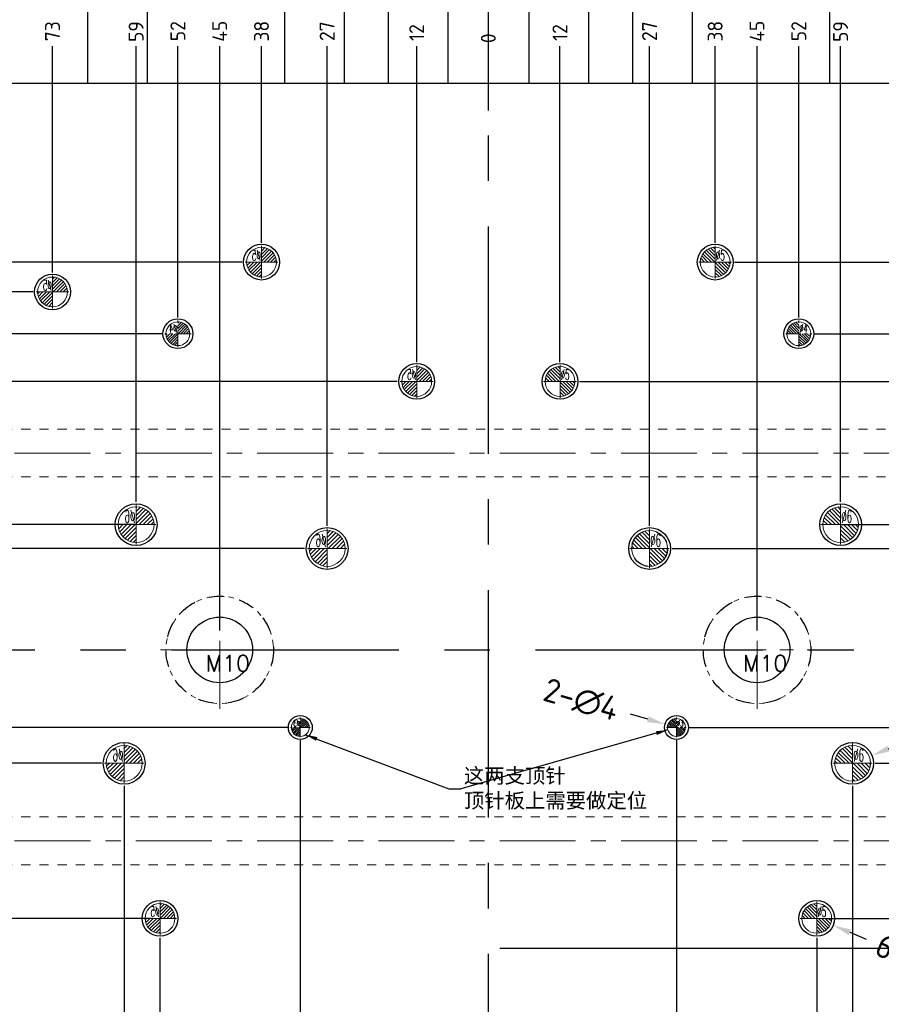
# Model space of a CAD drawing. Extents: x 1716 to 4936, y -1353 to -42.
# Tile 28 of 32: x 3718 to 3863, y -763 to -598. Entities that reach past the tile are written whole.
import ezdxf

# ---------------------------------------------------------------- set-up
doc = ezdxf.new("R2010")
doc.units = 0
doc.header["$LTSCALE"] = 25.4
doc.header["$MEASUREMENT"] = 0
doc.linetypes.add('CENTER', pattern=[50.8, 31.75, -6.35, 6.35, -6.35])
doc.linetypes.add('HIDDEN', pattern=[0.2, 0.1, -0.1])
doc.layers.get('0').update_dxf_attribs({"linetype": 'CONTINUOUS'})
doc.layers.get('DEFPOINTS').update_dxf_attribs({"linetype": 'CONTINUOUS'})
for name, color, linetype, lineweight in [('cool', 153, 'HIDDEN', 9), ('dim', 82, 'CONTINUOUS', 9), ('epin', 13, 'CONTINUOUS', 9), ('screw', 33, 'CONTINUOUS', 13)]:
    doc.layers.add(name, color=color, linetype=linetype, lineweight=lineweight)
doc.layers.add('DEFAULT_2', color=8, linetype='HIDDEN')
doc.styles.add('SEISO_TTF', font='txt')
doc.styles.add('TXT', font='txt.shx', dxfattribs={"bigfont": 'gbcbig.shx'})
doc.styles.add('TXT05', font='txt.shx', dxfattribs={"width": 0.5, "bigfont": 'gbcbig.shx'})
doc.dimstyles.get("Standard").update_dxf_attribs({"dimscale": 0, "dimtxt": 4, "dimasz": 2, "dimexe": 1, "dimexo": 1, "dimgap": 2, "dimtad": 0, "dimdec": 1, "dimdsep": 46, "dimtxsty": 'SEISO_TTF', "dimcen": 0.09, "dimadec": 0, "dimazin": 0, "dimtfac": 1, "dimtdec": 1, "dimtofl": 0, "dimtmove": 0, "dimatfit": 3, "dimfxl": 0, "dimtolj": 1, "dimtzin": 0, "dimarcsym": 0})

# ---------------------------------------------------------------- blocks, each defined once
blk = doc.blocks.new('screw_m10_i')
at = {"layer": 'screw', "color": 1, "linetype": 'CENTER', "ltscale": 0.014173}
for p, q in [((0, -9.9), (0, 9.9)), ((-9.9, 0), (9.9, 0))]:
    blk.add_line(p, q, dxfattribs=at)
at = {"layer": 'screw', "color": 8, "linetype": 'HIDDEN', "ltscale": 0.36}
blk.add_circle((0, 0), 9, dxfattribs=at)
at = {"layer": 'screw', "color": 33}
blk.add_circle((0, 0), 5.5, dxfattribs=at)
at = {"layer": 'screw', "color": 6, "style": 'TXT'}
blk.add_text('M10', height=2.7, dxfattribs=at).set_placement((-2.34, -3.6))
blk = doc.blocks.new('epin_ejp_5')
at = {"layer": 'epin'}
h = blk.add_hatch(dxfattribs=at)
h.set_pattern_fill('_ANSI31', color=123, scale=0.125, angle=90, style=0)
h.set_pattern_definition([(135, (-467.6036, -280.68332), (-0.280633, -0.280633), [])])
h.paths.add_polyline_path([(0, 2.5, 0.414214), (-2.5, 0), (0, 0)])
h.paths.add_polyline_path([(2.5, 0), (0, 0), (0, -2.5, 0.414214)])
at = {"layer": 'epin', "color": 1, "linetype": 'CENTER', "ltscale": 0.155494}
for p, q in [((0, -2.75), (0, 2.75)), ((-2.75, 0), (2.75, 0))]:
    blk.add_line(p, q, dxfattribs=at)
at = {"layer": 'epin'}
blk.add_circle((0, 0), 2.5, dxfattribs=at)
at = {"layer": 'epin', "color": 6, "style": 'TXT05', "width": 0.5}
blk.add_text('%%c5', height=1.75, dxfattribs=at).set_placement((0.1, 0.25))
blk = doc.blocks.new('epin_ejp_6')
at = {"layer": 'epin'}
h = blk.add_hatch(dxfattribs=at)
h.set_pattern_fill('_ANSI31', color=123, scale=0.15, angle=90, style=0)
h.set_pattern_definition([(135, (-5617.25777, -64.86826), (-0.336759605, -0.336759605), [])])
h.paths.add_polyline_path([(0, 3, 0.414214), (-3, 0), (0, 0)])
h.paths.add_polyline_path([(3, 0), (0, 0), (0, -3, 0.414214)])
at = {"layer": 'epin', "color": 1, "linetype": 'CENTER', "ltscale": 0.186593}
for p, q in [((0, -3.3), (0, 3.3)), ((-3.3, 0), (3.3, 0))]:
    blk.add_line(p, q, dxfattribs=at)
at = {"layer": 'epin'}
blk.add_circle((0, 0), 3, dxfattribs=at)
at = {"layer": 'epin', "color": 6, "style": 'TXT05', "width": 0.5}
blk.add_text('%%c6', height=2.1, dxfattribs=at).set_placement((0.12, 0.3))
blk = doc.blocks.new('epin_ejp_4')
at = {"layer": 'epin'}
h = blk.add_hatch(dxfattribs=at)
h.set_pattern_fill('_ANSI31', color=123, scale=0.1, angle=90, style=0)
h.set_pattern_definition([(135, (-2183.56357, 695.99214), (-0.224506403, -0.224506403), [])])
h.paths.add_polyline_path([(0, 2, 0.414214), (-2, 0), (0, 0)])
h.paths.add_polyline_path([(2, 0), (0, 0), (0, -2, 0.414214)])
at = {"layer": 'epin', "color": 1, "linetype": 'CENTER', "ltscale": 0.00315}
for p, q in [((0, -2.2), (0, 2.2)), ((-2.2, 0), (2.2, 0))]:
    blk.add_line(p, q, dxfattribs=at)
at = {"layer": 'epin'}
blk.add_circle((0, 0), 2, dxfattribs=at)
at = {"layer": 'epin', "color": 6, "style": 'TXT05', "width": 0.5}
blk.add_text('%%c4', height=1.4, dxfattribs=at).set_placement((0.08, 0.2))
blk = doc.blocks.new('epin_ejp_3')
at = {"layer": 'epin'}
h = blk.add_hatch(dxfattribs=at)
h.set_pattern_fill('_ANSI31', color=123, scale=0.075, angle=90, style=0)
h.set_pattern_definition([(135, (-2129.06357, 716.99214), (-0.168379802, -0.168379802), [])])
h.paths.add_polyline_path([(0, 1.5, 0.414214), (-1.5, 0), (0, 0)])
h.paths.add_polyline_path([(1.5, 0), (0, 0), (0, -1.5, 0.414214)])
at = {"layer": 'epin', "color": 1, "linetype": 'CENTER', "ltscale": 0.002362}
for p, q in [((-1.65, 0), (1.65, 0)), ((0, -1.65), (0, 1.65))]:
    blk.add_line(p, q, dxfattribs=at)
at = {"layer": 'epin'}
blk.add_circle((0, 0), 1.5, dxfattribs=at)
at = {"layer": 'epin', "color": 6, "style": 'TXT05', "width": 0.5}
blk.add_text('%%c3', height=1.05, dxfattribs=at).set_placement((0.06, 0.15))
blk = doc.blocks.new('*D305')
at = {"color": 0, "linetype": 'Continuous', "lineweight": -2}
blk.add_line((3823.51, -715.61), (3820.63, -714.77), dxfattribs=at)
at = {"color": 0, "lineweight": -2}
for p, q in [((3828.22, -716.99), (3828.4, -716.99)), ((3828.31, -717.08), (3828.31, -716.9))]:
    blk.add_line(p, q, dxfattribs=at)
at = {"color": 0}
blk.add_solid([(3823.65, -715.13), (3823.37, -716.09), (3826.39, -716.44)], dxfattribs=at)
at = {"layer": 'DEFPOINTS', "color": 0}
for p in [(3826.39, -716.44), (3830.24, -717.55)]:
    blk.add_point(p, dxfattribs=at)
at = {"color": 0, "insert": (3812.35, -712.38), "char_height": 4, "attachment_point": 5, "rotation": 343.8988, "style": 'SEISO_TTF'}
blk.add_mtext('\\A1;2-∅4', dxfattribs=at)
blk = doc.blocks.new('*D306')
at = {"color": 0, "lineweight": -2}
for p, q in [((3851.72, -748.99), (3851.9, -748.99)), ((3851.81, -749.08), (3851.81, -748.9))]:
    blk.add_line(p, q, dxfattribs=at)
at = {"color": 0, "linetype": 'Continuous', "lineweight": -2}
blk.add_line((3857.34, -751.33), (3860.11, -752.49), dxfattribs=at)
at = {"color": 0}
blk.add_solid([(3857.54, -750.86), (3857.15, -751.79), (3854.58, -750.16)], dxfattribs=at)
at = {"layer": 'DEFPOINTS', "color": 0}
for p in [(3849.05, -747.83), (3854.58, -750.16)]:
    blk.add_point(p, dxfattribs=at)
at = {"color": 0, "insert": (3867.87, -755.77), "char_height": 4, "attachment_point": 5, "rotation": 337.1143, "style": 'SEISO_TTF'}
blk.add_mtext('\\A1;6-∅6', dxfattribs=at)
blk = doc.blocks.new('*D307')
at = {"color": 0, "linetype": 'Continuous', "lineweight": -2}
blk.add_line((3863.84, -720.56), (3866.62, -719.43), dxfattribs=at)
at = {"color": 0, "lineweight": -2}
for p, q in [((3857.72, -722.99), (3857.9, -722.99)), ((3857.81, -723.08), (3857.81, -722.9))]:
    blk.add_line(p, q, dxfattribs=at)
at = {"color": 0}
blk.add_solid([(3863.65, -720.09), (3864.03, -721.02), (3861.06, -721.68)], dxfattribs=at)
at = {"layer": 'DEFPOINTS', "color": 0}
for p in [(3861.06, -721.68), (3854.57, -724.3)]:
    blk.add_point(p, dxfattribs=at)
at = {"color": 0, "insert": (3875.94, -715.66), "char_height": 4, "attachment_point": 5, "rotation": 22.0162, "style": 'SEISO_TTF'}
blk.add_mtext('\\A1;10-∅7', dxfattribs=at)
blk = doc.blocks.new('*D377')
at = {"layer": 'DEFPOINTS', "color": 0}
for p in [(3796.81, -703.99), (3909.01, -703.99), (3922.55, -703.99)]:
    blk.add_point(p, dxfattribs=at)
at = {"layer": 'dim', "color": 0, "linetype": 'Continuous', "lineweight": -2}
blk.add_line((3909.51, -703.99), (3922.55, -703.99), dxfattribs=at)
at = {"layer": 'dim', "color": 0, "insert": (3923.88, -703.99), "char_height": 2.5, "attachment_point": 5, "style": 'SEISO_TTF'}
blk.add_mtext('\\A1;0', dxfattribs=at)
blk = doc.blocks.new('*D406')
at = {"layer": 'DEFPOINTS', "color": 0}
for p in [(3885.01, -695.99), (3922.55, -695.99), (3796.81, -703.99)]:
    blk.add_point(p, dxfattribs=at)
at = {"layer": 'dim', "color": 0, "linetype": 'Continuous', "lineweight": -2}
blk.add_line((3885.51, -695.99), (3922.55, -695.99), dxfattribs=at)
at = {"layer": 'dim', "color": 0, "insert": (3923.88, -695.99), "char_height": 2.5, "attachment_point": 5, "style": 'SEISO_TTF'}
blk.add_mtext('\\A1;8', dxfattribs=at)
blk = doc.blocks.new('*D407')
at = {"layer": 'DEFPOINTS', "color": 0}
for p in [(3827.11, -686.99), (3922.55, -686.99), (3796.81, -703.99)]:
    blk.add_point(p, dxfattribs=at)
at = {"layer": 'dim', "color": 0, "linetype": 'Continuous', "lineweight": -2}
blk.add_line((3827.61, -686.99), (3922.55, -686.99), dxfattribs=at)
at = {"layer": 'dim', "color": 0, "insert": (3924.83, -686.99), "char_height": 2.5, "attachment_point": 5, "style": 'SEISO_TTF'}
blk.add_mtext('\\A1;17', dxfattribs=at)
blk = doc.blocks.new('*D408')
at = {"layer": 'DEFPOINTS', "color": 0}
for p in [(3855.34, -682.99), (3922.55, -682.99), (3796.81, -703.99)]:
    blk.add_point(p, dxfattribs=at)
at = {"layer": 'dim', "color": 0, "linetype": 'Continuous', "lineweight": -2}
blk.add_line((3855.84, -682.99), (3922.55, -682.99), dxfattribs=at)
at = {"layer": 'dim', "color": 0, "insert": (3924.54, -682.99), "char_height": 2.5, "attachment_point": 5, "style": 'SEISO_TTF'}
blk.add_mtext('\\A1;21', dxfattribs=at)
blk = doc.blocks.new('*D409')
at = {"layer": 'DEFPOINTS', "color": 0}
for p in [(3811.56, -658.99), (3922.55, -658.99), (3796.81, -703.99)]:
    blk.add_point(p, dxfattribs=at)
at = {"layer": 'dim', "color": 0, "linetype": 'Continuous', "lineweight": -2}
blk.add_line((3812.06, -658.99), (3922.55, -658.99), dxfattribs=at)
at = {"layer": 'dim', "color": 0, "insert": (3925.07, -658.99), "char_height": 2.5, "attachment_point": 5, "style": 'SEISO_TTF'}
blk.add_mtext('\\A1;45', dxfattribs=at)
blk = doc.blocks.new('*D410')
at = {"layer": 'DEFPOINTS', "color": 0}
for p in [(3851.01, -650.99), (3922.55, -650.99), (3796.81, -703.99)]:
    blk.add_point(p, dxfattribs=at)
at = {"layer": 'dim', "color": 0, "linetype": 'Continuous', "lineweight": -2}
blk.add_line((3851.51, -650.99), (3922.55, -650.99), dxfattribs=at)
at = {"layer": 'dim', "color": 0, "insert": (3925.07, -650.99), "char_height": 2.5, "attachment_point": 5, "style": 'SEISO_TTF'}
blk.add_mtext('\\A1;53', dxfattribs=at)
blk = doc.blocks.new('*D411')
at = {"layer": 'DEFPOINTS', "color": 0}
for p in [(3872.56, -643.99), (3922.55, -643.99), (3796.81, -703.99)]:
    blk.add_point(p, dxfattribs=at)
at = {"layer": 'dim', "color": 0, "linetype": 'Continuous', "lineweight": -2}
blk.add_line((3873.06, -643.99), (3922.55, -643.99), dxfattribs=at)
at = {"layer": 'dim', "color": 0, "insert": (3925.07, -643.99), "char_height": 2.5, "attachment_point": 5, "style": 'SEISO_TTF'}
blk.add_mtext('\\A1;60', dxfattribs=at)
blk = doc.blocks.new('*D412')
at = {"layer": 'DEFPOINTS', "color": 0}
for p in [(3837.56, -638.99), (3922.55, -638.99), (3796.81, -703.99)]:
    blk.add_point(p, dxfattribs=at)
at = {"layer": 'dim', "color": 0, "linetype": 'Continuous', "lineweight": -2}
blk.add_line((3838.06, -638.99), (3922.55, -638.99), dxfattribs=at)
at = {"layer": 'dim', "color": 0, "insert": (3925.07, -638.99), "char_height": 2.5, "attachment_point": 5, "style": 'SEISO_TTF'}
blk.add_mtext('\\A1;65', dxfattribs=at)
blk = doc.blocks.new('*D413')
at = {"layer": 'DEFPOINTS', "color": 0}
for p in [(3900.16, -628.99), (3922.55, -628.99), (3796.81, -703.99)]:
    blk.add_point(p, dxfattribs=at)
at = {"layer": 'dim', "color": 0, "linetype": 'Continuous', "lineweight": -2}
blk.add_line((3900.66, -628.99), (3922.55, -628.99), dxfattribs=at)
at = {"layer": 'dim', "color": 0, "insert": (3925.07, -628.99), "char_height": 2.5, "attachment_point": 5, "style": 'SEISO_TTF'}
blk.add_mtext('\\A1;75', dxfattribs=at)
blk = doc.blocks.new('*D414')
at = {"layer": 'DEFPOINTS', "color": 0}
for p in [(3796.81, -703.99), (3861.11, -722.99), (3922.55, -722.99)]:
    blk.add_point(p, dxfattribs=at)
at = {"layer": 'dim', "color": 0, "linetype": 'Continuous', "lineweight": -2}
blk.add_line((3861.61, -722.99), (3922.55, -722.99), dxfattribs=at)
at = {"layer": 'dim', "color": 0, "insert": (3924.77, -722.99), "char_height": 2.5, "attachment_point": 5, "style": 'SEISO_TTF'}
blk.add_mtext('\\A1;19', dxfattribs=at)
blk = doc.blocks.new('*D415')
at = {"layer": 'DEFPOINTS', "color": 0}
for p in [(3796.81, -703.99), (3829.96, -716.99), (3922.55, -716.99)]:
    blk.add_point(p, dxfattribs=at)
at = {"layer": 'dim', "color": 0, "linetype": 'Continuous', "lineweight": -2}
blk.add_line((3830.46, -716.99), (3922.55, -716.99), dxfattribs=at)
at = {"layer": 'dim', "color": 0, "insert": (3924.83, -716.99), "char_height": 2.5, "attachment_point": 5, "style": 'SEISO_TTF'}
blk.add_mtext('\\A1;13', dxfattribs=at)
blk = doc.blocks.new('*D416')
at = {"layer": 'DEFPOINTS', "color": 0}
for p in [(3796.81, -703.99), (3852.92, -748.99), (3922.55, -748.99)]:
    blk.add_point(p, dxfattribs=at)
at = {"layer": 'dim', "color": 0, "linetype": 'Continuous', "lineweight": -2}
blk.add_line((3853.42, -748.99), (3922.55, -748.99), dxfattribs=at)
at = {"layer": 'dim', "color": 0, "insert": (3925.07, -748.99), "char_height": 2.5, "attachment_point": 5, "style": 'SEISO_TTF'}
blk.add_mtext('\\A1;45', dxfattribs=at)
blk = doc.blocks.new('*D417')
at = {"layer": 'DEFPOINTS', "color": 0}
for p in [(3796.81, -703.99), (3798.26, -753.99), (3922.55, -753.99)]:
    blk.add_point(p, dxfattribs=at)
at = {"layer": 'dim', "color": 0, "linetype": 'Continuous', "lineweight": -2}
blk.add_line((3798.76, -753.99), (3922.55, -753.99), dxfattribs=at)
at = {"layer": 'dim', "color": 0, "insert": (3925.07, -753.99), "char_height": 2.5, "attachment_point": 5, "style": 'SEISO_TTF'}
blk.add_mtext('\\A1;50', dxfattribs=at)
blk = doc.blocks.new('*D418')
at = {"layer": 'DEFPOINTS', "color": 0}
for p in [(3796.81, -703.99), (3900.81, -778.99), (3922.55, -778.99)]:
    blk.add_point(p, dxfattribs=at)
at = {"layer": 'dim', "color": 0, "linetype": 'Continuous', "lineweight": -2}
blk.add_line((3901.31, -778.99), (3922.55, -778.99), dxfattribs=at)
at = {"layer": 'dim', "color": 0, "insert": (3925.07, -778.99), "char_height": 2.5, "attachment_point": 5, "style": 'SEISO_TTF'}
blk.add_mtext('\\A1;75', dxfattribs=at)
blk = doc.blocks.new('*D378')
at = {"layer": 'DEFPOINTS', "color": 0}
for p in [(3796.81, -602.81), (3796.81, -614.07), (3796.81, -703.99)]:
    blk.add_point(p, dxfattribs=at)
at = {"layer": 'dim', "color": 0, "linetype": 'Continuous', "lineweight": -2}
blk.add_line((3796.81, -613.57), (3796.81, -602.81), dxfattribs=at)
at = {"layer": 'dim', "color": 0, "insert": (3796.81, -601.48), "char_height": 2.5, "attachment_point": 5, "rotation": 90, "style": 'SEISO_TTF'}
blk.add_mtext('\\A1;0', dxfattribs=at)
blk = doc.blocks.new('*D419')
at = {"layer": 'DEFPOINTS', "color": 0}
for p in [(3808.81, -602.81), (3808.81, -656.24), (3796.81, -703.99)]:
    blk.add_point(p, dxfattribs=at)
at = {"layer": 'dim', "color": 0, "linetype": 'Continuous', "lineweight": -2}
blk.add_line((3808.81, -655.74), (3808.81, -602.81), dxfattribs=at)
at = {"layer": 'dim', "color": 0, "insert": (3808.81, -600.53), "char_height": 2.5, "attachment_point": 5, "rotation": 90, "style": 'SEISO_TTF'}
blk.add_mtext('\\A1;12', dxfattribs=at)
blk = doc.blocks.new('*D420')
at = {"layer": 'DEFPOINTS', "color": 0}
for p in [(3823.81, -602.81), (3823.81, -683.69), (3796.81, -703.99)]:
    blk.add_point(p, dxfattribs=at)
at = {"layer": 'dim', "color": 0, "linetype": 'Continuous', "lineweight": -2}
blk.add_line((3823.81, -683.19), (3823.81, -602.81), dxfattribs=at)
at = {"layer": 'dim', "color": 0, "insert": (3823.81, -600.29), "char_height": 2.5, "attachment_point": 5, "rotation": 90, "style": 'SEISO_TTF'}
blk.add_mtext('\\A1;27', dxfattribs=at)
blk = doc.blocks.new('*D421')
at = {"layer": 'DEFPOINTS', "color": 0}
for p in [(3841.81, -602.81), (3841.81, -701.24), (3796.81, -703.99)]:
    blk.add_point(p, dxfattribs=at)
at = {"layer": 'dim', "color": 0, "linetype": 'Continuous', "lineweight": -2}
blk.add_line((3841.81, -700.74), (3841.81, -602.81), dxfattribs=at)
at = {"layer": 'dim', "color": 0, "insert": (3841.81, -600.29), "char_height": 2.5, "attachment_point": 5, "rotation": 90, "style": 'SEISO_TTF'}
blk.add_mtext('\\A1;45', dxfattribs=at)
blk = doc.blocks.new('*D422')
at = {"layer": 'DEFPOINTS', "color": 0}
for p in [(3834.81, -602.81), (3834.81, -636.24), (3796.81, -703.99)]:
    blk.add_point(p, dxfattribs=at)
at = {"layer": 'dim', "color": 0, "linetype": 'Continuous', "lineweight": -2}
blk.add_line((3834.81, -635.74), (3834.81, -602.81), dxfattribs=at)
at = {"layer": 'dim', "color": 0, "insert": (3834.81, -600.29), "char_height": 2.5, "attachment_point": 5, "rotation": 90, "style": 'SEISO_TTF'}
blk.add_mtext('\\A1;38', dxfattribs=at)
blk = doc.blocks.new('*D423')
at = {"layer": 'DEFPOINTS', "color": 0}
for p in [(3848.81, -602.81), (3848.81, -648.79), (3796.81, -703.99)]:
    blk.add_point(p, dxfattribs=at)
at = {"layer": 'dim', "color": 0, "linetype": 'Continuous', "lineweight": -2}
blk.add_line((3848.81, -648.29), (3848.81, -602.81), dxfattribs=at)
at = {"layer": 'dim', "color": 0, "insert": (3848.81, -600.29), "char_height": 2.5, "attachment_point": 5, "rotation": 90, "style": 'SEISO_TTF'}
blk.add_mtext('\\A1;52', dxfattribs=at)
blk = doc.blocks.new('*D424')
at = {"layer": 'DEFPOINTS', "color": 0}
for p in [(3855.81, -602.81), (3855.81, -679.69), (3796.81, -703.99)]:
    blk.add_point(p, dxfattribs=at)
at = {"layer": 'dim', "color": 0, "linetype": 'Continuous', "lineweight": -2}
blk.add_line((3855.81, -679.19), (3855.81, -602.81), dxfattribs=at)
at = {"layer": 'dim', "color": 0, "insert": (3855.81, -600.35), "char_height": 2.5, "attachment_point": 5, "rotation": 90, "style": 'SEISO_TTF'}
blk.add_mtext('\\A1;59', dxfattribs=at)
blk = doc.blocks.new('*D425')
at = {"layer": 'DEFPOINTS', "color": 0}
for p in [(3882.81, -602.81), (3882.81, -693.79), (3796.81, -703.99)]:
    blk.add_point(p, dxfattribs=at)
at = {"layer": 'dim', "color": 0, "linetype": 'Continuous', "lineweight": -2}
blk.add_line((3882.81, -693.29), (3882.81, -602.81), dxfattribs=at)
at = {"layer": 'dim', "color": 0, "insert": (3882.81, -600.35), "char_height": 2.5, "attachment_point": 5, "rotation": 90, "style": 'SEISO_TTF'}
blk.add_mtext('\\A1;86', dxfattribs=at)
blk = doc.blocks.new('*D426')
at = {"layer": 'DEFPOINTS', "color": 0}
for p in [(3869.81, -602.81), (3869.81, -641.24), (3796.81, -703.99)]:
    blk.add_point(p, dxfattribs=at)
at = {"layer": 'dim', "color": 0, "linetype": 'Continuous', "lineweight": -2}
blk.add_line((3869.81, -640.74), (3869.81, -602.81), dxfattribs=at)
at = {"layer": 'dim', "color": 0, "insert": (3869.81, -600.29), "char_height": 2.5, "attachment_point": 5, "rotation": 90, "style": 'SEISO_TTF'}
blk.add_mtext('\\A1;73', dxfattribs=at)
blk = doc.blocks.new('*D427')
at = {"layer": 'DEFPOINTS', "color": 0}
for p in [(3896.81, -602.81), (3896.81, -626.29), (3796.81, -703.99)]:
    blk.add_point(p, dxfattribs=at)
at = {"layer": 'dim', "color": 0, "linetype": 'Continuous', "lineweight": -2}
blk.add_line((3896.81, -625.79), (3896.81, -602.81), dxfattribs=at)
at = {"layer": 'dim', "color": 0, "insert": (3896.81, -599.34), "char_height": 2.5, "attachment_point": 5, "rotation": 90, "style": 'SEISO_TTF'}
blk.add_mtext('\\A1;100', dxfattribs=at)
blk = doc.blocks.new('*D379')
at = {"layer": 'DEFPOINTS', "color": 0}
for p in [(3796.81, -703.99), (3796.81, -776.61), (3796.81, -803.72)]:
    blk.add_point(p, dxfattribs=at)
at = {"layer": 'dim', "color": 0, "linetype": 'Continuous', "lineweight": -2}
blk.add_line((3796.81, -777.11), (3796.81, -803.72), dxfattribs=at)
at = {"layer": 'dim', "color": 0, "insert": (3796.81, -805.05), "char_height": 2.5, "attachment_point": 5, "rotation": 90, "style": 'SEISO_TTF'}
blk.add_mtext('\\A1;0', dxfattribs=at)
blk = doc.blocks.new('*D428')
at = {"layer": 'DEFPOINTS', "color": 0}
for p in [(3796.81, -703.99), (3828.31, -718.64), (3828.31, -803.72)]:
    blk.add_point(p, dxfattribs=at)
at = {"layer": 'dim', "color": 0, "linetype": 'Continuous', "lineweight": -2}
blk.add_line((3828.31, -719.14), (3828.31, -803.72), dxfattribs=at)
at = {"layer": 'dim', "color": 0, "insert": (3828.31, -807.79), "char_height": 2.5, "attachment_point": 5, "rotation": 90, "style": 'SEISO_TTF'}
blk.add_mtext('\\A1;31.5', dxfattribs=at)
blk = doc.blocks.new('*D429')
at = {"layer": 'DEFPOINTS', "color": 0}
for p in [(3796.81, -703.99), (3851.81, -751.74), (3851.81, -803.72)]:
    blk.add_point(p, dxfattribs=at)
at = {"layer": 'dim', "color": 0, "linetype": 'Continuous', "lineweight": -2}
blk.add_line((3851.81, -752.24), (3851.81, -803.72), dxfattribs=at)
at = {"layer": 'dim', "color": 0, "insert": (3851.81, -806.24), "char_height": 2.5, "attachment_point": 5, "rotation": 90, "style": 'SEISO_TTF'}
blk.add_mtext('\\A1;55', dxfattribs=at)
blk = doc.blocks.new('*D430')
at = {"layer": 'DEFPOINTS', "color": 0}
for p in [(3796.81, -703.99), (3857.81, -726.29), (3857.81, -803.72)]:
    blk.add_point(p, dxfattribs=at)
at = {"layer": 'dim', "color": 0, "linetype": 'Continuous', "lineweight": -2}
blk.add_line((3857.81, -726.79), (3857.81, -803.72), dxfattribs=at)
at = {"layer": 'dim', "color": 0, "insert": (3857.81, -805.71), "char_height": 2.5, "attachment_point": 5, "rotation": 90, "style": 'SEISO_TTF'}
blk.add_mtext('\\A1;61', dxfattribs=at)
blk = doc.blocks.new('*D431')
at = {"layer": 'DEFPOINTS', "color": 0}
for p in [(3796.81, -703.99), (3896.81, -784.24), (3896.81, -803.72)]:
    blk.add_point(p, dxfattribs=at)
at = {"layer": 'dim', "color": 0, "linetype": 'Continuous', "lineweight": -2}
blk.add_line((3896.81, -784.74), (3896.81, -803.72), dxfattribs=at)
at = {"layer": 'dim', "color": 0, "insert": (3896.81, -807.2), "char_height": 2.5, "attachment_point": 5, "rotation": 90, "style": 'SEISO_TTF'}
blk.add_mtext('\\A1;100', dxfattribs=at)
blk = doc.blocks.new('*D380')
at = {"layer": 'DEFPOINTS', "color": 0}
for p in [(3671.08, -703.99), (3684.62, -703.99), (3796.81, -703.99)]:
    blk.add_point(p, dxfattribs=at)
at = {"layer": 'dim', "color": 0, "linetype": 'Continuous', "lineweight": -2}
blk.add_line((3684.12, -703.99), (3671.08, -703.99), dxfattribs=at)
at = {"layer": 'dim', "color": 0, "insert": (3669.75, -703.99), "char_height": 2.5, "attachment_point": 5, "style": 'SEISO_TTF'}
blk.add_mtext('\\A1;0', dxfattribs=at)
blk = doc.blocks.new('*D381')
at = {"layer": 'DEFPOINTS', "color": 0}
for p in [(3671.08, -695.99), (3708.61, -695.99), (3796.81, -703.99)]:
    blk.add_point(p, dxfattribs=at)
at = {"layer": 'dim', "color": 0, "linetype": 'Continuous', "lineweight": -2}
blk.add_line((3708.11, -695.99), (3671.08, -695.99), dxfattribs=at)
at = {"layer": 'dim', "color": 0, "insert": (3669.75, -695.99), "char_height": 2.5, "attachment_point": 5, "style": 'SEISO_TTF'}
blk.add_mtext('\\A1;8', dxfattribs=at)
blk = doc.blocks.new('*D382')
at = {"layer": 'DEFPOINTS', "color": 0}
for p in [(3671.08, -686.99), (3766.51, -686.99), (3796.81, -703.99)]:
    blk.add_point(p, dxfattribs=at)
at = {"layer": 'dim', "color": 0, "linetype": 'Continuous', "lineweight": -2}
blk.add_line((3766.01, -686.99), (3671.08, -686.99), dxfattribs=at)
at = {"layer": 'dim', "color": 0, "insert": (3668.79, -686.99), "char_height": 2.5, "attachment_point": 5, "style": 'SEISO_TTF'}
blk.add_mtext('\\A1;17', dxfattribs=at)
blk = doc.blocks.new('*D383')
at = {"layer": 'DEFPOINTS', "color": 0}
for p in [(3671.08, -682.99), (3738.29, -682.99), (3796.81, -703.99)]:
    blk.add_point(p, dxfattribs=at)
at = {"layer": 'dim', "color": 0, "linetype": 'Continuous', "lineweight": -2}
blk.add_line((3737.79, -682.99), (3671.08, -682.99), dxfattribs=at)
at = {"layer": 'dim', "color": 0, "insert": (3669.09, -682.99), "char_height": 2.5, "attachment_point": 5, "style": 'SEISO_TTF'}
blk.add_mtext('\\A1;21', dxfattribs=at)
blk = doc.blocks.new('*D384')
at = {"layer": 'DEFPOINTS', "color": 0}
for p in [(3671.08, -658.99), (3782.06, -658.99), (3796.81, -703.99)]:
    blk.add_point(p, dxfattribs=at)
at = {"layer": 'dim', "color": 0, "linetype": 'Continuous', "lineweight": -2}
blk.add_line((3781.56, -658.99), (3671.08, -658.99), dxfattribs=at)
at = {"layer": 'dim', "color": 0, "insert": (3668.56, -658.99), "char_height": 2.5, "attachment_point": 5, "style": 'SEISO_TTF'}
blk.add_mtext('\\A1;45', dxfattribs=at)
blk = doc.blocks.new('*D385')
at = {"layer": 'DEFPOINTS', "color": 0}
for p in [(3671.08, -650.99), (3742.61, -650.99), (3796.81, -703.99)]:
    blk.add_point(p, dxfattribs=at)
at = {"layer": 'dim', "color": 0, "linetype": 'Continuous', "lineweight": -2}
blk.add_line((3742.11, -650.99), (3671.08, -650.99), dxfattribs=at)
at = {"layer": 'dim', "color": 0, "insert": (3668.56, -650.99), "char_height": 2.5, "attachment_point": 5, "style": 'SEISO_TTF'}
blk.add_mtext('\\A1;53', dxfattribs=at)
blk = doc.blocks.new('*D386')
at = {"layer": 'DEFPOINTS', "color": 0}
for p in [(3671.08, -643.99), (3721.06, -643.99), (3796.81, -703.99)]:
    blk.add_point(p, dxfattribs=at)
at = {"layer": 'dim', "color": 0, "linetype": 'Continuous', "lineweight": -2}
blk.add_line((3720.56, -643.99), (3671.08, -643.99), dxfattribs=at)
at = {"layer": 'dim', "color": 0, "insert": (3668.56, -643.99), "char_height": 2.5, "attachment_point": 5, "style": 'SEISO_TTF'}
blk.add_mtext('\\A1;60', dxfattribs=at)
blk = doc.blocks.new('*D387')
at = {"layer": 'DEFPOINTS', "color": 0}
for p in [(3671.08, -638.99), (3756.06, -638.99), (3796.81, -703.99)]:
    blk.add_point(p, dxfattribs=at)
at = {"layer": 'dim', "color": 0, "linetype": 'Continuous', "lineweight": -2}
blk.add_line((3755.56, -638.99), (3671.08, -638.99), dxfattribs=at)
at = {"layer": 'dim', "color": 0, "insert": (3668.56, -638.99), "char_height": 2.5, "attachment_point": 5, "style": 'SEISO_TTF'}
blk.add_mtext('\\A1;65', dxfattribs=at)
blk = doc.blocks.new('*D388')
at = {"layer": 'DEFPOINTS', "color": 0}
for p in [(3671.08, -628.99), (3693.47, -628.99), (3796.81, -703.99)]:
    blk.add_point(p, dxfattribs=at)
at = {"layer": 'dim', "color": 0, "linetype": 'Continuous', "lineweight": -2}
blk.add_line((3692.97, -628.99), (3671.08, -628.99), dxfattribs=at)
at = {"layer": 'dim', "color": 0, "insert": (3668.56, -628.99), "char_height": 2.5, "attachment_point": 5, "style": 'SEISO_TTF'}
blk.add_mtext('\\A1;75', dxfattribs=at)
blk = doc.blocks.new('*D389')
at = {"layer": 'DEFPOINTS', "color": 0}
for p in [(3796.81, -703.99), (3671.08, -722.99), (3732.51, -722.99)]:
    blk.add_point(p, dxfattribs=at)
at = {"layer": 'dim', "color": 0, "linetype": 'Continuous', "lineweight": -2}
blk.add_line((3732.01, -722.99), (3671.08, -722.99), dxfattribs=at)
at = {"layer": 'dim', "color": 0, "insert": (3668.85, -722.99), "char_height": 2.5, "attachment_point": 5, "style": 'SEISO_TTF'}
blk.add_mtext('\\A1;19', dxfattribs=at)
blk = doc.blocks.new('*D390')
at = {"layer": 'DEFPOINTS', "color": 0}
for p in [(3796.81, -703.99), (3671.08, -716.99), (3763.66, -716.99)]:
    blk.add_point(p, dxfattribs=at)
at = {"layer": 'dim', "color": 0, "linetype": 'Continuous', "lineweight": -2}
blk.add_line((3763.16, -716.99), (3671.08, -716.99), dxfattribs=at)
at = {"layer": 'dim', "color": 0, "insert": (3668.79, -716.99), "char_height": 2.5, "attachment_point": 5, "style": 'SEISO_TTF'}
blk.add_mtext('\\A1;13', dxfattribs=at)
blk = doc.blocks.new('*D391')
at = {"layer": 'DEFPOINTS', "color": 0}
for p in [(3796.81, -703.99), (3671.08, -748.99), (3740.7, -748.99)]:
    blk.add_point(p, dxfattribs=at)
at = {"layer": 'dim', "color": 0, "linetype": 'Continuous', "lineweight": -2}
blk.add_line((3740.2, -748.99), (3671.08, -748.99), dxfattribs=at)
at = {"layer": 'dim', "color": 0, "insert": (3668.56, -748.99), "char_height": 2.5, "attachment_point": 5, "style": 'SEISO_TTF'}
blk.add_mtext('\\A1;45', dxfattribs=at)
blk = doc.blocks.new('*D392')
at = {"layer": 'DEFPOINTS', "color": 0}
for p in [(3796.81, -703.99), (3671.08, -778.99), (3692.82, -778.99)]:
    blk.add_point(p, dxfattribs=at)
at = {"layer": 'dim', "color": 0, "linetype": 'Continuous', "lineweight": -2}
blk.add_line((3692.32, -778.99), (3671.08, -778.99), dxfattribs=at)
at = {"layer": 'dim', "color": 0, "insert": (3668.56, -778.99), "char_height": 2.5, "attachment_point": 5, "style": 'SEISO_TTF'}
blk.add_mtext('\\A1;75', dxfattribs=at)
blk = doc.blocks.new('*D393')
at = {"layer": 'DEFPOINTS', "color": 0}
for p in [(3784.81, -602.81), (3784.81, -656.24), (3796.81, -703.99)]:
    blk.add_point(p, dxfattribs=at)
at = {"layer": 'dim', "color": 0, "linetype": 'Continuous', "lineweight": -2}
blk.add_line((3784.81, -655.74), (3784.81, -602.81), dxfattribs=at)
at = {"layer": 'dim', "color": 0, "insert": (3784.81, -600.53), "char_height": 2.5, "attachment_point": 5, "rotation": 90, "style": 'SEISO_TTF'}
blk.add_mtext('\\A1;12', dxfattribs=at)
blk = doc.blocks.new('*D394')
at = {"layer": 'DEFPOINTS', "color": 0}
for p in [(3769.81, -602.81), (3769.81, -683.69), (3796.81, -703.99)]:
    blk.add_point(p, dxfattribs=at)
at = {"layer": 'dim', "color": 0, "linetype": 'Continuous', "lineweight": -2}
blk.add_line((3769.81, -683.19), (3769.81, -602.81), dxfattribs=at)
at = {"layer": 'dim', "color": 0, "insert": (3769.81, -600.29), "char_height": 2.5, "attachment_point": 5, "rotation": 90, "style": 'SEISO_TTF'}
blk.add_mtext('\\A1;27', dxfattribs=at)
blk = doc.blocks.new('*D395')
at = {"layer": 'DEFPOINTS', "color": 0}
for p in [(3751.81, -602.81), (3751.81, -701.24), (3796.81, -703.99)]:
    blk.add_point(p, dxfattribs=at)
at = {"layer": 'dim', "color": 0, "linetype": 'Continuous', "lineweight": -2}
blk.add_line((3751.81, -700.74), (3751.81, -602.81), dxfattribs=at)
at = {"layer": 'dim', "color": 0, "insert": (3751.81, -600.29), "char_height": 2.5, "attachment_point": 5, "rotation": 90, "style": 'SEISO_TTF'}
blk.add_mtext('\\A1;45', dxfattribs=at)
blk = doc.blocks.new('*D396')
at = {"layer": 'DEFPOINTS', "color": 0}
for p in [(3758.81, -602.81), (3758.81, -636.24), (3796.81, -703.99)]:
    blk.add_point(p, dxfattribs=at)
at = {"layer": 'dim', "color": 0, "linetype": 'Continuous', "lineweight": -2}
blk.add_line((3758.81, -635.74), (3758.81, -602.81), dxfattribs=at)
at = {"layer": 'dim', "color": 0, "insert": (3758.81, -600.29), "char_height": 2.5, "attachment_point": 5, "rotation": 90, "style": 'SEISO_TTF'}
blk.add_mtext('\\A1;38', dxfattribs=at)
blk = doc.blocks.new('*D397')
at = {"layer": 'DEFPOINTS', "color": 0}
for p in [(3744.81, -602.81), (3744.81, -648.79), (3796.81, -703.99)]:
    blk.add_point(p, dxfattribs=at)
at = {"layer": 'dim', "color": 0, "linetype": 'Continuous', "lineweight": -2}
blk.add_line((3744.81, -648.29), (3744.81, -602.81), dxfattribs=at)
at = {"layer": 'dim', "color": 0, "insert": (3744.81, -600.29), "char_height": 2.5, "attachment_point": 5, "rotation": 90, "style": 'SEISO_TTF'}
blk.add_mtext('\\A1;52', dxfattribs=at)
blk = doc.blocks.new('*D398')
at = {"layer": 'DEFPOINTS', "color": 0}
for p in [(3737.81, -602.81), (3737.81, -679.69), (3796.81, -703.99)]:
    blk.add_point(p, dxfattribs=at)
at = {"layer": 'dim', "color": 0, "linetype": 'Continuous', "lineweight": -2}
blk.add_line((3737.81, -679.19), (3737.81, -602.81), dxfattribs=at)
at = {"layer": 'dim', "color": 0, "insert": (3737.81, -600.35), "char_height": 2.5, "attachment_point": 5, "rotation": 90, "style": 'SEISO_TTF'}
blk.add_mtext('\\A1;59', dxfattribs=at)
blk = doc.blocks.new('*D399')
at = {"layer": 'DEFPOINTS', "color": 0}
for p in [(3710.81, -602.81), (3710.81, -693.79), (3796.81, -703.99)]:
    blk.add_point(p, dxfattribs=at)
at = {"layer": 'dim', "color": 0, "linetype": 'Continuous', "lineweight": -2}
blk.add_line((3710.81, -693.29), (3710.81, -602.81), dxfattribs=at)
at = {"layer": 'dim', "color": 0, "insert": (3710.81, -600.35), "char_height": 2.5, "attachment_point": 5, "rotation": 90, "style": 'SEISO_TTF'}
blk.add_mtext('\\A1;86', dxfattribs=at)
blk = doc.blocks.new('*D400')
at = {"layer": 'DEFPOINTS', "color": 0}
for p in [(3723.81, -602.81), (3723.81, -641.24), (3796.81, -703.99)]:
    blk.add_point(p, dxfattribs=at)
at = {"layer": 'dim', "color": 0, "linetype": 'Continuous', "lineweight": -2}
blk.add_line((3723.81, -640.74), (3723.81, -602.81), dxfattribs=at)
at = {"layer": 'dim', "color": 0, "insert": (3723.81, -600.29), "char_height": 2.5, "attachment_point": 5, "rotation": 90, "style": 'SEISO_TTF'}
blk.add_mtext('\\A1;73', dxfattribs=at)
blk = doc.blocks.new('*D401')
at = {"layer": 'DEFPOINTS', "color": 0}
for p in [(3696.81, -602.81), (3696.81, -626.29), (3796.81, -703.99)]:
    blk.add_point(p, dxfattribs=at)
at = {"layer": 'dim', "color": 0, "linetype": 'Continuous', "lineweight": -2}
blk.add_line((3696.81, -625.79), (3696.81, -602.81), dxfattribs=at)
at = {"layer": 'dim', "color": 0, "insert": (3696.81, -599.34), "char_height": 2.5, "attachment_point": 5, "rotation": 90, "style": 'SEISO_TTF'}
blk.add_mtext('\\A1;100', dxfattribs=at)
blk = doc.blocks.new('*D402')
at = {"layer": 'DEFPOINTS', "color": 0}
for p in [(3796.81, -703.99), (3765.31, -718.64), (3765.31, -803.72)]:
    blk.add_point(p, dxfattribs=at)
at = {"layer": 'dim', "color": 0, "linetype": 'Continuous', "lineweight": -2}
blk.add_line((3765.31, -719.14), (3765.31, -803.72), dxfattribs=at)
at = {"layer": 'dim', "color": 0, "insert": (3765.31, -807.79), "char_height": 2.5, "attachment_point": 5, "rotation": 90, "style": 'SEISO_TTF'}
blk.add_mtext('\\A1;31.5', dxfattribs=at)
blk = doc.blocks.new('*D403')
at = {"layer": 'DEFPOINTS', "color": 0}
for p in [(3796.81, -703.99), (3741.81, -751.74), (3741.81, -803.72)]:
    blk.add_point(p, dxfattribs=at)
at = {"layer": 'dim', "color": 0, "linetype": 'Continuous', "lineweight": -2}
blk.add_line((3741.81, -752.24), (3741.81, -803.72), dxfattribs=at)
at = {"layer": 'dim', "color": 0, "insert": (3741.81, -806.24), "char_height": 2.5, "attachment_point": 5, "rotation": 90, "style": 'SEISO_TTF'}
blk.add_mtext('\\A1;55', dxfattribs=at)
blk = doc.blocks.new('*D404')
at = {"layer": 'DEFPOINTS', "color": 0}
for p in [(3796.81, -703.99), (3735.81, -726.29), (3735.81, -803.72)]:
    blk.add_point(p, dxfattribs=at)
at = {"layer": 'dim', "color": 0, "linetype": 'Continuous', "lineweight": -2}
blk.add_line((3735.81, -726.79), (3735.81, -803.72), dxfattribs=at)
at = {"layer": 'dim', "color": 0, "insert": (3735.81, -805.71), "char_height": 2.5, "attachment_point": 5, "rotation": 90, "style": 'SEISO_TTF'}
blk.add_mtext('\\A1;61', dxfattribs=at)
blk = doc.blocks.new('*D405')
at = {"layer": 'DEFPOINTS', "color": 0}
for p in [(3796.81, -703.99), (3696.81, -784.24), (3696.81, -803.72)]:
    blk.add_point(p, dxfattribs=at)
at = {"layer": 'dim', "color": 0, "linetype": 'Continuous', "lineweight": -2}
blk.add_line((3696.81, -784.74), (3696.81, -803.72), dxfattribs=at)
at = {"layer": 'dim', "color": 0, "insert": (3696.81, -807.2), "char_height": 2.5, "attachment_point": 5, "rotation": 90, "style": 'SEISO_TTF'}
blk.add_mtext('\\A1;100', dxfattribs=at)

msp = doc.modelspace()

# ---------------------------------------------------------------- linework, layer by layer
at = {"color": 7, "linetype": 'Continuous'}
for p, q in [((3729.683, -553.992), (3729.683, -608.992)), ((3739.683, -553.992), (3739.683, -608.992)), ((3762.683, -553.992), (3762.683, -608.992)), ((3772.683, -553.992), (3772.683, -608.992)), ((3780.027, -553.992), (3780.027, -608.992)), ((3790.027, -553.992), (3790.027, -608.992)), ((3803.601, -553.992), (3803.601, -608.992)), ((3813.601, -553.992), (3813.601, -608.992)), ((3820.944, -553.992), (3820.944, -608.992)), ((3830.944, -553.992), (3830.944, -608.992)), ((3853.944, -553.992), (3853.944, -608.992)), ((3696.814, -608.992), (3896.814, -608.992))]:
    msp.add_line(p, q, dxfattribs=at)
at = {"color": 1, "linetype": 'CENTER', "ltscale": 0.047244}
for p, q in [((3796.814, -853.992), (3796.814, -553.992)), ((3621.814, -703.992), (3971.814, -703.992))]:
    msp.add_line(p, q, dxfattribs=at)
at = {"color": 7, "linetype": 'Continuous'}
for centre, radius in [((3758.814, -638.992), 3), ((3834.814, -638.992), 3), ((3723.814, -643.992), 3), ((3744.814, -650.992), 2.5), ((3848.814, -650.992), 2.5), ((3784.814, -658.992), 3), ((3808.814, -658.992), 3), ((3737.814, -682.992), 3.5), ((3855.814, -682.992), 3.5), ((3769.814, -686.992), 3.5), ((3823.814, -686.992), 3.5), ((3751.814, -703.992), 5.5), ((3841.814, -703.992), 5.5), ((3765.314, -716.992), 2), ((3828.314, -716.992), 2), ((3735.814, -722.992), 3.5), ((3857.814, -722.992), 3.5), ((3741.814, -748.992), 3), ((3851.814, -748.992), 3)]:
    msp.add_circle(centre, radius, dxfattribs=at)
at = {"layer": 'cool', "ltscale": 0.6}
for p, q in [((3691.144, -666.992), (3902.484, -666.992)), ((3691.144, -674.992), (3902.484, -674.992)), ((3691.144, -731.992), (3902.484, -731.992)), ((3691.144, -739.992), (3902.484, -739.992))]:
    msp.add_line(p, q, dxfattribs=at)
at = {"layer": 'cool', "color": 1, "linetype": 'CENTER', "ltscale": 0.015748}
for p, q in [((3676.814, -670.992), (3916.814, -670.992)), ((3676.814, -735.992), (3916.814, -735.992))]:
    msp.add_line(p, q, dxfattribs=at)
at = {"layer": 'DEFAULT_2', "color": 8, "linetype": 'HIDDEN'}
for centre, radius in [((3823.814, -686.992), 3), ((3751.814, -703.992), 9), ((3841.814, -703.992), 9)]:
    msp.add_circle(centre, radius, dxfattribs=at)

# ---------------------------------------------------------------- block references
at = {"layer": 'epin', "xscale": -1}
for name, p in [('epin_ejp_5', (3758.814, -638.992)), ('epin_ejp_5', (3723.814, -643.992)), ('epin_ejp_4', (3744.814, -650.992)), ('epin_ejp_5', (3784.814, -658.992)), ('epin_ejp_6', (3737.814, -682.992)), ('epin_ejp_6', (3769.814, -686.992)), ('epin_ejp_3', (3765.314, -716.992)), ('epin_ejp_6', (3735.814, -722.992)), ('epin_ejp_5', (3741.814, -748.992))]:
    msp.add_blockref(name, p, dxfattribs=at)
at = {"layer": 'epin'}
for name, p in [('epin_ejp_5', (3834.814, -638.992)), ('epin_ejp_4', (3848.814, -650.992)), ('epin_ejp_5', (3808.814, -658.992)), ('epin_ejp_6', (3855.814, -682.992)), ('epin_ejp_6', (3823.814, -686.992)), ('epin_ejp_3', (3828.314, -716.992)), ('epin_ejp_6', (3857.814, -722.992)), ('epin_ejp_5', (3851.814, -748.992))]:
    msp.add_blockref(name, p, dxfattribs=at)
at = {"layer": 'screw'}
for p in [(3751.814, -703.992), (3841.814, -703.992)]:
    msp.add_blockref('screw_m10_i', p, dxfattribs=at)

# ---------------------------------------------------------------- texts
at = {"layer": 'dim', "insert": (3792.719, -727.302), "char_height": 2.5, "attachment_point": 4, "style": 'SEISO_TTF'}
msp.add_mtext('\\A1;{\\fSimSun|b0|i0|c134|p2;这两支顶针\\P顶针板上需要做定位}', dxfattribs=at)

# ---------------------------------------------------------------- dimensions: what is measured, and where the dimension line sits
for p1, p2, text, picture, middle in [((3830.235, -717.547), (3826.392, -716.437), '2-<>', '*D305', (3812.346, -712.383)), ((3854.569, -724.304), (3861.058, -721.68), '10-<>', '*D307', (3875.936, -715.664)), ((3849.05, -747.825), (3854.577, -750.159), '6-<>', '*D306', (3867.87, -755.77))]:
    dim = msp.add_diameter_dim_2p(p1=p1, p2=p2, text=text, dimstyle='Standard', override={"dimdec": 2, "dimtdec": 2, "dimarcsym": 1})
    dim.commit()
    dim.dimension.update_dxf_attribs({"geometry": picture, "text_midpoint": middle, "dimtype": 163})
at = {"layer": 'dim'}
for feature_location, offset, dtype, origin, picture, middle in [((3696.814, -626.29), (0, 23.479), 1, (3796.814, -703.992), '*D401', (3696.814, -599.335)), ((3896.814, -626.29), (0, 23.479), 1, (3796.814, -703.992), '*D427', (3896.814, -599.335)), ((3710.814, -693.792), (0, 90.981), 1, (3796.814, -703.992), '*D399', (3710.814, -600.347)), ((3723.814, -641.242), (0, 38.431), 1, (3796.814, -703.992), '*D400', (3723.814, -600.288)), ((3737.814, -679.692), (0, 76.881), 1, (3796.814, -703.992), '*D398', (3737.814, -600.347)), ((3744.814, -648.792), (0, 45.981), 1, (3796.814, -703.992), '*D397', (3744.814, -600.288)), ((3751.814, -701.242), (0, 98.431), 1, (3796.814, -703.992), '*D395', (3751.814, -600.288)), ((3758.814, -636.242), (0, 33.431), 1, (3796.814, -703.992), '*D396', (3758.814, -600.288)), ((3769.814, -683.692), (0, 80.881), 1, (3796.814, -703.992), '*D394', (3769.814, -600.288)), ((3784.814, -656.242), (0, 53.431), 1, (3796.814, -703.992), '*D393', (3784.814, -600.526)), ((3823.814, -683.692), (0, 80.881), 1, (3796.814, -703.992), '*D420', (3823.814, -600.288)), ((3841.814, -701.242), (0, 98.431), 1, (3796.814, -703.992), '*D421', (3841.814, -600.288)), ((3834.814, -636.242), (0, 33.431), 1, (3796.814, -703.992), '*D422', (3834.814, -600.288)), ((3848.814, -648.792), (0, 45.981), 1, (3796.814, -703.992), '*D423', (3848.814, -600.288)), ((3869.814, -641.242), (0, 38.431), 1, (3796.814, -703.992), '*D426', (3869.814, -600.288)), ((3855.814, -679.692), (0, 76.881), 1, (3796.814, -703.992), '*D424', (3855.814, -600.347)), ((3882.814, -693.792), (0, 90.981), 1, (3796.814, -703.992), '*D425', (3882.814, -600.347)), ((3808.814, -656.242), (0, 53.431), 1, (3796.814, -703.992), '*D419', (3808.814, -600.526)), ((3796.813578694, -614.069415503), (0, 11.258333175), 1, (3796.813578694, -703.992141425), '*D378', (3796.813578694, -601.477998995)), ((3693.47, -628.992), (-22.391, 0), 0, (3796.814, -703.992), '*D388', (3668.556, -628.992)), ((3900.157, -628.992), (22.391, 0), 0, (3796.814, -703.992), '*D413', (3925.071, -628.992)), ((3756.064, -638.992), (-84.984, 0), 0, (3796.814, -703.992), '*D387', (3668.556, -638.992)), ((3837.564, -638.992), (84.984, 0), 0, (3796.814, -703.992), '*D412', (3925.071, -638.992)), ((3721.064, -643.992), (-49.984, 0), 0, (3796.814, -703.992), '*D386', (3668.556, -643.992)), ((3872.564, -643.992), (49.984, 0), 0, (3796.814, -703.992), '*D411', (3925.071, -643.992)), ((3742.614, -650.992), (-71.534, 0), 0, (3796.814, -703.992), '*D385', (3668.556, -650.992)), ((3851.014, -650.992), (71.534, 0), 0, (3796.814, -703.992), '*D410', (3925.071, -650.992)), ((3782.064, -658.992), (-110.984, 0), 0, (3796.814, -703.992), '*D384', (3668.556, -658.992)), ((3811.564, -658.992), (110.984, 0), 0, (3796.814, -703.992), '*D409', (3925.071, -658.992)), ((3738.285, -682.992), (-67.206, 0), 0, (3796.814, -703.992), '*D383', (3669.091, -682.992)), ((3855.342, -682.992), (67.206, 0), 0, (3796.814, -703.992), '*D408', (3924.536, -682.992)), ((3766.514, -686.992), (-95.434, 0), 0, (3796.814, -703.992), '*D382', (3668.794, -686.992)), ((3827.114, -686.992), (95.434, 0), 0, (3796.814, -703.992), '*D407', (3924.833, -686.992)), ((3708.614, -695.992), (-37.534, 0), 0, (3796.814, -703.992), '*D381', (3669.746, -695.992)), ((3885.014, -695.992), (37.534, 0), 0, (3796.814, -703.992), '*D406', (3923.881, -695.992)), ((3684.61576549, -703.992141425), (-13.536526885, 0), 0, (3796.813578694, -703.992141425), '*D380', (3669.746155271, -703.992141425)), ((3909.011391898, -703.992141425), (13.536526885, 0), 0, (3796.813578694, -703.992141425), '*D377', (3923.881002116, -703.992141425)), ((3740.703, -748.992), (-69.624, 0), 0, (3796.814, -703.992), '*D391', (3668.556, -748.992)), ((3692.816, -778.992), (-21.737, 0), 0, (3796.814, -703.992), '*D392', (3668.556, -778.992)), ((3763.664, -716.992), (-92.584, 0), 0, (3796.814, -703.992), '*D390', (3668.794, -716.992)), ((3732.514, -722.992), (-61.434, 0), 0, (3796.814, -703.992), '*D389', (3668.853, -722.992)), ((3696.814, -784.242), (0, -19.479), 1, (3796.814, -703.992), '*D405', (3696.814, -807.197)), ((3735.814, -726.292), (0, -77.429), 1, (3796.814, -703.992), '*D404', (3735.814, -805.709)), ((3741.814, -751.742), (0, -51.979), 1, (3796.814, -703.992), '*D403', (3741.814, -806.245)), ((3765.314, -718.642), (0, -85.079), 1, (3796.814, -703.992), '*D402', (3765.314, -807.792)), ((3796.813578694, -776.608084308), (0, -27.113034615), 1, (3796.813578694, -703.992141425), '*D379', (3796.813578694, -805.054202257)), ((3861.114, -722.992), (61.434, 0), 0, (3796.814, -703.992), '*D414', (3924.774, -722.992)), ((3829.964, -716.992), (92.584, 0), 0, (3796.814, -703.992), '*D415', (3924.833, -716.992)), ((3852.924, -748.992), (69.624, 0), 0, (3796.814, -703.992), '*D416', (3925.071, -748.992)), ((3798.26, -753.992), (124.288, 0), 0, (3796.814, -703.992), '*D417', (3925.071, -753.992)), ((3900.811, -778.992), (21.737, 0), 0, (3796.814, -703.992), '*D418', (3925.071, -778.992)), ((3828.314, -718.642), (0, -85.079), 1, (3796.814, -703.992), '*D428', (3828.314, -807.792)), ((3851.814, -751.742), (0, -51.979), 1, (3796.814, -703.992), '*D429', (3851.814, -806.245)), ((3857.814, -726.292), (0, -77.429), 1, (3796.814, -703.992), '*D430', (3857.814, -805.709)), ((3896.814, -784.242), (0, -19.479), 1, (3796.814, -703.992), '*D431', (3896.814, -807.197))]:
    dim = msp.add_ordinate_dim(feature_location=feature_location, offset=offset, dtype=dtype, origin=origin, dimstyle='Standard', override={"dimtxt": 2.5, "dimasz": 2, "dimexe": 0.49975, "dimexo": 0.49975, "dimgap": 0.49975, "dimdec": 2, "dimtdec": 2, "dimarcsym": 1}, dxfattribs=at)
    dim.commit()
    dim.dimension.update_dxf_attribs({"geometry": picture, "text_midpoint": middle})

# ---------------------------------------------------------------- leaders
msp.add_leader([(3826.871, -717.404), (3792.219, -727.302)], dimstyle='Standard', override={"dimtxt": 2.5, "dimasz": 2, "dimexe": 0.49975, "dimexo": 0.49975, "dimgap": 0.49975, "dimdec": 2, "dimtdec": 2, "dimarcsym": 1}, dxfattribs=at)
at = {"layer": 'dim', "annotation_type": 0, "has_hookline": 1, "hookline_direction": 0, "text_width": 31.708}
msp.add_leader([(3766.188, -718.211), (3790.219, -727.302), (3792.219, -727.302)], dimstyle='Standard', override={"dimtxt": 2.5, "dimasz": 2, "dimexe": 0.49975, "dimexo": 0.49975, "dimgap": 0.49975, "dimdec": 2, "dimtdec": 2, "dimarcsym": 1}, dxfattribs=at)

doc.saveas('drawing.dxf')
